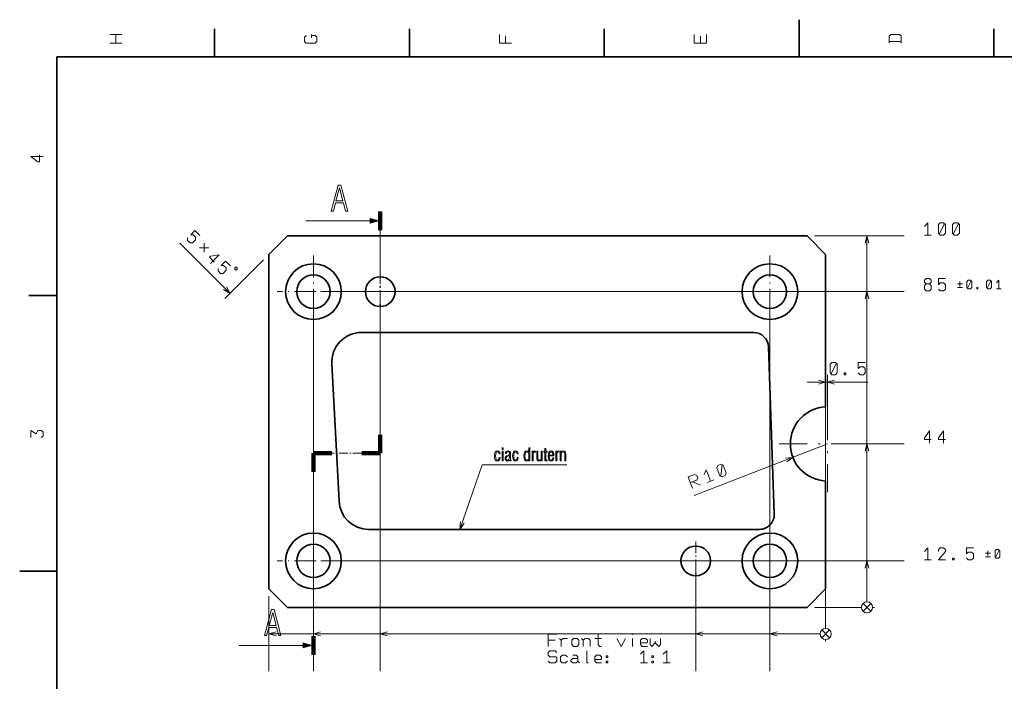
# Model space of a CAD drawing. Extents: x 0 to 420, y 0 to 297.
# Tile 7 of 9: x 0 to 265, y 119 to 297. Entities that reach past the tile are written whole.
import ezdxf

# ---------------------------------------------------------------- set-up
doc = ezdxf.new("R2010")
doc.units = 0
doc.linetypes.add('DASHDOT', pattern=[18.5, 12, -3, 0.5, -3])

msp = doc.modelspace()

# ---------------------------------------------------------------- linework, layer by layer
at = {"color": 7, "lineweight": 35}
for p, q in [((52.5, 287), (52.5, 294.5)), ((105, 287), (105, 294.5)), ((157.5, 287), (157.5, 294.5)), ((210, 287), (210, 297)), ((262.5, 287), (262.5, 294.5)), ((410, 287), (10, 287)), ((10, 287), (10, 10)), ((67.14, 233.78), (72.14, 238.78)), ((212.14, 238.78), (72.14, 238.78)), ((212.14, 238.78), (217.14, 233.78)), ((67.14, 143.78), (67.14, 233.78)), ((217.14, 233.78), (217.14, 192.77)), ((10, 222.7), (2.5, 222.7)), ((197.73, 212.78), (92.09, 212.78)), ((203.29, 163.92), (201.72, 208.92)), ((84.1, 204.36), (86.04, 167.36)), ((217.14, 172.79), (217.14, 143.78)), ((199.3, 159.78), (94.03, 159.78)), ((10, 148.5), (0, 148.5)), ((67.14, 143.78), (72.14, 138.78)), ((217.14, 143.78), (212.14, 138.78)), ((72.14, 138.78), (212.14, 138.78))]:
    msp.add_line(p, q, dxfattribs=at)
at = {"color": 150, "lineweight": 100}
for p, q in [((97.14, 245.35), (97.14, 240.35)), ((97.14, 180.26), (97.14, 185.26)), ((79.14, 180.26), (84.14, 180.26)), ((79.14, 180.26), (79.14, 175.26)), ((97.14, 180.26), (92.14, 180.26)), ((79.14, 126.04), (79.14, 131.04))]:
    msp.add_line(p, q, dxfattribs=at)
at = {"color": 150, "lineweight": 13}
for p, q in [((94.25, 242.85), (77.14, 242.85)), ((76.25, 128.54), (59.14, 128.54))]:
    msp.add_line(p, q, dxfattribs=at)
at = {"color": 150, "linetype": 'DASHDOT', "lineweight": 13}
for p, q in [((97.14, 240.35), (97.14, 185.26)), ((79.14, 175.26), (79.14, 131.04))]:
    msp.add_line(p, q, dxfattribs=at)
at = {"color": 7, "lineweight": 13}
for p, q in [((214.14, 238.78), (238.28, 238.78)), ((228.28, 140.28), (228.28, 238.78)), ((56.68, 223.32), (43.17, 236.83)), ((65.73, 232.36), (55.27, 221.9)), ((81.14, 223.78), (238.28, 223.78)), ((99.14, 223.78), (238.28, 223.78)), ((228.28, 140.28), (228.28, 223.78)), ((228.28, 140.28), (228.28, 223.78)), ((79.14, 221.78), (79.14, 121.63)), ((97.14, 221.78), (97.14, 121.63)), ((202.14, 221.78), (202.14, 121.63)), ((212.14, 199.42), (228.56, 199.42)), ((217.14, 174.79), (217.14, 201.42)), ((217.64, 184.78), (217.64, 201.42)), ((217.14, 190.77), (217.14, 133.13)), ((217.14, 190.77), (217.14, 133.13)), ((217.14, 190.77), (217.14, 133.13)), ((217.14, 190.77), (217.14, 133.13)), ((217.64, 182.78), (181.76, 168.89)), ((219.64, 182.78), (238.28, 182.78)), ((228.28, 140.28), (228.28, 182.78)), ((81.14, 151.28), (238.28, 151.28)), ((228.28, 140.28), (228.28, 151.28)), ((182.14, 149.28), (182.14, 121.63)), ((67.14, 141.78), (67.14, 121.63)), ((217.14, 141.78), (217.14, 133.13)), ((214.14, 138.78), (226.78, 138.78)), ((214.14, 138.78), (226.78, 138.78)), ((214.14, 138.78), (226.78, 138.78)), ((214.14, 138.78), (226.78, 138.78)), ((214.14, 138.78), (226.78, 138.78)), ((229.34, 137.72), (227.22, 139.84)), ((229.34, 139.84), (227.22, 137.72)), ((229.34, 137.72), (227.22, 139.84)), ((229.34, 139.84), (227.22, 137.72)), ((229.34, 137.72), (227.22, 139.84)), ((229.34, 139.84), (227.22, 137.72)), ((229.34, 137.72), (227.22, 139.84)), ((229.34, 139.84), (227.22, 137.72)), ((229.34, 137.72), (227.22, 139.84)), ((229.34, 139.84), (227.22, 137.72)), ((229.78, 138.78), (230.28, 138.78)), ((229.78, 138.78), (230.28, 138.78)), ((229.78, 138.78), (230.28, 138.78)), ((229.78, 138.78), (230.28, 138.78)), ((229.78, 138.78), (230.28, 138.78)), ((218.21, 132.69), (216.08, 130.57)), ((216.08, 132.69), (218.21, 130.57)), ((218.21, 132.69), (216.08, 130.57)), ((216.08, 132.69), (218.21, 130.57)), ((218.21, 132.69), (216.08, 130.57)), ((216.08, 132.69), (218.21, 130.57)), ((218.21, 132.69), (216.08, 130.57)), ((216.08, 132.69), (218.21, 130.57)), ((218.21, 132.69), (216.08, 130.57)), ((216.08, 132.69), (218.21, 130.57)), ((67.14, 131.63), (215.64, 131.63)), ((79.14, 131.63), (215.64, 131.63)), ((97.14, 131.63), (215.64, 131.63)), ((182.14, 131.63), (215.64, 131.63)), ((202.14, 131.63), (215.64, 131.63)), ((217.14, 130.13), (217.14, 129.63)), ((217.14, 130.13), (217.14, 129.63)), ((217.14, 130.13), (217.14, 129.63)), ((217.14, 130.13), (217.14, 129.63)), ((217.14, 130.13), (217.14, 129.63))]:
    msp.add_line(p, q, dxfattribs=at)
at = {"color": 7, "linetype": 'DASHDOT', "lineweight": 13, "ltscale": 0.4875}
for p, q in [((79.14, 233.53), (79.14, 214.03)), ((202.14, 233.53), (202.14, 214.03)), ((88.89, 223.78), (69.39, 223.78)), ((211.89, 223.78), (192.39, 223.78)), ((79.14, 161.03), (79.14, 141.53)), ((202.14, 161.03), (202.14, 141.53)), ((88.89, 151.28), (69.39, 151.28)), ((211.89, 151.28), (192.39, 151.28))]:
    msp.add_line(p, q, dxfattribs=at)
at = {"color": 7, "linetype": 'DASHDOT', "lineweight": 13, "ltscale": 0.26}
for p, q in [((97.14, 228.98), (97.14, 218.58)), ((102.34, 223.78), (91.94, 223.78)), ((182.14, 156.48), (182.14, 146.08)), ((187.34, 151.28), (176.94, 151.28))]:
    msp.add_line(p, q, dxfattribs=at)
at = {"color": 7, "linetype": 'DASHDOT', "lineweight": 13}
for p, q in [((217.64, 195.78), (217.64, 169.78)), ((230.64, 182.78), (204.64, 182.78))]:
    msp.add_line(p, q, dxfattribs=at)
at = {"color": 150, "linetype": 'DASHDOT', "lineweight": 13, "ltscale": 0.2}
msp.add_line((92.14, 180.26), (84.14, 180.26), dxfattribs=at)
at = {"color": 7, "lineweight": 13}
for points in [[(27.53, 293.03), (25.9, 293.03), (24.27, 293.03)], [(25.9, 290.69), (25.9, 293.03)], [(78.63, 292.79), (79.57, 292.79), (80.03, 292.33), (80.03, 291.16), (79.57, 290.69), (77.23, 290.69), (76.77, 291.16), (76.77, 292.33), (77.23, 292.79)], [(78.63, 293.03), (78.63, 292.09)], [(132.53, 290.69), (130.9, 290.69), (129.27, 290.69), (129.27, 293.03)], [(130.9, 292.56), (130.9, 290.69)], [(185.03, 293.03), (185.03, 290.69), (183.4, 290.69), (181.77, 290.69), (181.77, 293.03)], [(183.4, 292.56), (183.4, 290.69)], [(237.53, 290.69), (237.53, 292.56), (237.07, 293.03), (234.73, 293.03), (234.27, 292.56), (234.27, 290.69)], [(27.53, 290.69), (25.9, 290.69), (24.27, 290.69)], [(234.27, 291.16), (235.9, 291.16), (237.53, 291.16)], [(5.35, 260.59), (5.35, 258.73), (4.88, 258.73), (3.02, 260.13), (4.65, 260.13), (6.28, 260.13)], [(243.75, 241.36), (244.68, 242.29), (244.68, 240.66), (244.68, 239.03)], [(247.76, 239.26), (249.16, 242.06)], [(251.54, 239.26), (252.94, 242.06)], [(48.55, 238.9), (47.23, 240.22), (46.07, 239.07), (46.73, 239.07), (47.39, 238.41), (47.39, 237.75), (46.57, 236.92), (45.91, 236.92), (45.25, 237.58), (45.25, 238.24)], [(228.8, 236.85), (228.28, 238.78), (227.77, 236.85)], [(245.62, 239.03), (243.75, 239.03)], [(49.68, 236.86), (49.68, 234.39)], [(48.44, 235.62), (50.92, 235.62)], [(52.43, 231.72), (51.11, 233.04), (51.44, 233.37), (53.75, 233.7), (52.6, 232.54), (51.44, 231.39)], [(56.76, 230.69), (55.44, 232.01), (54.28, 230.86), (54.94, 230.86), (55.6, 230.2), (55.6, 229.54), (54.78, 228.71), (54.12, 228.71), (53.46, 229.37), (53.46, 230.03)], [(245.15, 225.89), (244.22, 225.89), (243.75, 225.43), (243.75, 224.49), (244.22, 224.03), (245.15, 224.03), (245.62, 224.49), (245.62, 225.43), (245.15, 225.89), (245.62, 226.36), (245.62, 226.83), (245.15, 227.29), (244.22, 227.29), (243.75, 226.83), (243.75, 226.36), (244.22, 225.89)], [(245.15, 225.89), (244.22, 225.89), (243.75, 225.43), (243.75, 224.49), (244.22, 224.03), (245.15, 224.03), (245.62, 224.49), (245.62, 225.43), (245.15, 225.89), (245.62, 226.36), (245.62, 226.83), (245.15, 227.29), (244.22, 227.29), (243.75, 226.83), (243.75, 226.36), (244.22, 225.89)], [(249.4, 227.29), (247.53, 227.29), (247.53, 225.66), (248, 226.13), (248.93, 226.13), (249.4, 225.66), (249.4, 224.49), (248.93, 224.03), (248, 224.03), (247.53, 224.49)], [(249.4, 227.29), (247.53, 227.29), (247.53, 225.66), (248, 226.13), (248.93, 226.13), (249.4, 225.66), (249.4, 224.49), (248.93, 224.03), (248, 224.03), (247.53, 224.49)], [(253.98, 225.86), (252.67, 225.86)], [(253.32, 225.21), (253.32, 226.51)], [(255.38, 224.72), (256.36, 226.68)], [(260.67, 224.72), (261.65, 226.68)], [(263.15, 226.19), (263.81, 226.84), (263.81, 225.7), (263.81, 224.55)], [(54.95, 224.32), (56.68, 223.32), (55.68, 225.05)], [(228.8, 221.85), (228.28, 223.78), (227.77, 221.85)], [(228.8, 221.85), (228.28, 223.78), (227.77, 221.85)], [(252.67, 224.88), (253.98, 224.88)], [(264.46, 224.55), (263.15, 224.55)], [(218.62, 201.65), (220.02, 204.45)], [(227.81, 204.68), (225.95, 204.68), (225.95, 203.05), (226.41, 203.52), (227.35, 203.52), (227.81, 203.05), (227.81, 201.88), (227.35, 201.42), (226.41, 201.42), (225.95, 201.88)], [(215.21, 198.9), (217.14, 199.42), (215.21, 199.94)], [(219.58, 199.94), (217.64, 199.42), (219.58, 198.9)], [(3.02, 184.53), (3.02, 186.39), (4.42, 185.46), (4.88, 186.39), (5.82, 186.39), (6.28, 185.93), (6.28, 184.99), (5.82, 184.53)], [(245.62, 183.96), (243.75, 183.96), (243.75, 184.43), (245.15, 186.29), (245.15, 184.66), (245.15, 183.03)], [(249.4, 183.96), (247.53, 183.96), (247.53, 184.43), (248.93, 186.29), (248.93, 184.66), (248.93, 183.03)], [(228.8, 180.85), (228.28, 182.78), (227.77, 180.85)], [(206.7, 177.99), (208.32, 179.17), (206.33, 178.95)], [(118.62, 159.78), (124.64, 177.14), (147.42, 177.14)], [(184.44, 174.57), (184.97, 175.78), (185.56, 174.26), (186.15, 172.73)], [(188.94, 174.06), (189.23, 177.18)], [(181.26, 170.84), (180.67, 172.36), (180.08, 173.89), (181.82, 174.56), (182.42, 174.29), (182.67, 173.64), (182.41, 173.04), (180.67, 172.36)], [(181.32, 172.61), (183.43, 171.68)], [(187.02, 173.07), (185.28, 172.4)], [(118.77, 161.77), (118.62, 159.78), (119.74, 161.43)], [(243.75, 153.86), (244.68, 154.79), (244.68, 153.16), (244.68, 151.53)], [(249.4, 151.53), (247.53, 151.53), (249.4, 153.86), (249.4, 154.33), (248.93, 154.79), (248, 154.79), (247.53, 154.33), (247.53, 153.86)], [(256.96, 154.79), (255.09, 154.79), (255.09, 153.16), (255.56, 153.63), (256.49, 153.63), (256.96, 153.16), (256.96, 151.99), (256.49, 151.53), (255.56, 151.53), (255.09, 151.99)], [(260.88, 152.71), (260.88, 154.01)], [(262.94, 152.22), (263.92, 154.18)], [(228.8, 149.35), (228.28, 151.28), (227.77, 149.35)], [(245.62, 151.53), (243.75, 151.53)], [(261.54, 153.36), (260.23, 153.36)], [(260.23, 152.38), (261.54, 152.38)], [(69.08, 132.15), (67.14, 131.63), (69.08, 131.12)], [(81.08, 132.15), (79.14, 131.63), (81.08, 131.12)], [(99.08, 132.15), (97.14, 131.63), (99.08, 131.12)], [(142.38, 128.28), (142.38, 129.91), (142.38, 131.54), (144.71, 131.54)], [(145.46, 130.38), (145.92, 129.91), (146.39, 130.38), (147.56, 130.38)], [(151.38, 130.38), (151.85, 129.91), (151.85, 128.28)], [(151.85, 129.91), (152.32, 130.38), (153.25, 130.38), (153.72, 129.91), (153.72, 128.28)], [(154.93, 130.38), (156.8, 130.38)], [(155.86, 131.54), (155.86, 128.74), (156.33, 128.28), (156.8, 128.28)], [(160.86, 130.38), (162.02, 128.28), (163.19, 130.38)], [(165.1, 128.28), (165.1, 130.38)], [(169.12, 128.28), (167.72, 128.28), (167.25, 128.74), (167.25, 129.91), (167.72, 130.38), (168.65, 130.38), (169.12, 129.91), (169.12, 129.44), (168.88, 129.21), (167.25, 129.21)], [(169.86, 130.38), (169.86, 128.74), (170.33, 128.28), (171.26, 129.21), (171.26, 129.68)], [(171.26, 129.21), (172.2, 128.28), (172.66, 128.74), (172.66, 130.38)], [(184.08, 132.15), (182.14, 131.63), (184.08, 131.12)], [(204.08, 132.15), (202.14, 131.63), (204.08, 131.12)], [(144.24, 129.91), (142.38, 129.91)], [(145.92, 129.91), (145.92, 128.28)], [(142.38, 124.31), (142.84, 123.84), (144.24, 123.84), (144.71, 124.31), (144.71, 125.24), (144.48, 125.48), (142.84, 125.48), (142.38, 125.94), (142.38, 126.64), (142.84, 127.11), (144.24, 127.11), (144.71, 126.64)], [(147.56, 124.31), (147.09, 123.84), (146.16, 123.84), (145.69, 124.31), (145.69, 125.48), (146.16, 125.94), (147.09, 125.94), (147.56, 125.48)], [(150.4, 124.31), (149.94, 123.84), (149, 123.84), (148.54, 124.31), (148.54, 124.54), (149, 125.01), (150.4, 125.01)], [(149, 125.94), (149.94, 125.94), (150.4, 125.48), (150.4, 124.31), (150.87, 123.84)], [(152.78, 127.11), (152.78, 125.48), (152.78, 123.84), (153.25, 123.84)], [(156.8, 123.84), (155.4, 123.84), (154.93, 124.31), (154.93, 125.48), (155.4, 125.94), (156.33, 125.94), (156.8, 125.48), (156.8, 125.01), (156.56, 124.78), (154.93, 124.78)], [(167.25, 126.18), (168.18, 127.11), (168.18, 125.48), (168.18, 123.84)], [(173.41, 126.18), (174.34, 127.11), (174.34, 125.48), (174.34, 123.84)], [(169.12, 123.84), (167.25, 123.84)], [(175.28, 123.84), (173.41, 123.84)]]:
    msp.add_lwpolyline(points, dxfattribs=at)
at = {"color": 150, "lineweight": 13}
for points in [[(83.96, 245.47), (85.85, 252.47), (86.54, 252.47), (88.4, 245.47), (87.81, 245.47), (87.22, 247.67), (85.11, 247.67), (84.51, 245.47)], [(85.21, 248.21), (87.1, 248.21), (86.16, 251.7)], [(65.96, 131.17), (67.85, 138.17), (68.54, 138.17), (70.4, 131.17), (69.81, 131.17), (69.22, 133.36), (67.11, 133.36), (66.51, 131.17)], [(67.21, 133.9), (69.1, 133.9), (68.16, 137.39)]]:
    msp.add_lwpolyline(points, close=True, dxfattribs=at)
at = {"color": 7, "lineweight": 13}
for points in [[(248.93, 242.29), (248, 242.29), (247.53, 241.83), (247.53, 239.49), (248, 239.03), (248.93, 239.03), (249.4, 239.49), (249.4, 241.83)], [(252.71, 242.29), (251.78, 242.29), (251.31, 241.83), (251.31, 239.49), (251.78, 239.03), (252.71, 239.03), (253.18, 239.49), (253.18, 241.83)], [(57.94, 229.83), (58.11, 229.67), (58.44, 229.67), (58.6, 229.83), (58.6, 230.16), (58.44, 230.33), (58.11, 230.33), (57.94, 230.16)], [(256.2, 226.84), (255.54, 226.84), (255.22, 226.51), (255.22, 224.88), (255.54, 224.55), (256.2, 224.55), (256.52, 224.88), (256.52, 226.51)], [(261.49, 226.84), (260.84, 226.84), (260.51, 226.51), (260.51, 224.88), (260.84, 224.55), (261.49, 224.55), (261.82, 224.88), (261.82, 226.51)], [(258.19, 224.55), (257.86, 224.55), (257.86, 224.88), (258.19, 224.88)], [(219.79, 204.68), (218.85, 204.68), (218.39, 204.22), (218.39, 201.88), (218.85, 201.42), (219.79, 201.42), (220.25, 201.88), (220.25, 204.22)], [(222.63, 201.42), (222.17, 201.42), (222.17, 201.88), (222.63, 201.88)], [(129.45, 179.13), (129.17, 179.13), (129.12, 178.83), (129.03, 178.61), (128.89, 178.47), (128.72, 178.43), (128.5, 178.5), (128.35, 178.71), (128.25, 179.06), (128.21, 179.54), (128.25, 180.02), (128.34, 180.37), (128.5, 180.57), (128.73, 180.65), (128.89, 180.61), (129.02, 180.5), (129.11, 180.33), (129.15, 180.1), (129.42, 180.1), (129.35, 180.43), (129.21, 180.69), (128.99, 180.84), (128.72, 180.9), (128.37, 180.81), (128.12, 180.56), (127.97, 180.13), (127.92, 179.54), (127.97, 178.95), (128.12, 178.52), (128.36, 178.27), (128.7, 178.18), (129, 178.24), (129.22, 178.42), (129.37, 178.72)], [(130.02, 181.31), (130.29, 181.31), (130.29, 181.75), (130.02, 181.75)], [(130.02, 178.25), (130.29, 178.25), (130.29, 180.83), (130.02, 180.83)], [(132.43, 178.24), (132.43, 178.45), (132.4, 178.45), (132.25, 178.51), (132.23, 178.73), (132.23, 180.26), (132.22, 180.5), (132.13, 180.7), (131.92, 180.84), (131.59, 180.89), (131.29, 180.85), (131.06, 180.72), (130.92, 180.51), (130.87, 180.25), (130.87, 180.19), (131.14, 180.19), (131.17, 180.4), (131.25, 180.56), (131.39, 180.64), (131.58, 180.68), (131.75, 180.65), (131.87, 180.58), (131.94, 180.46), (131.96, 180.28), (131.96, 180.07), (131.92, 179.92), (131.82, 179.83), (131.42, 179.69), (131.14, 179.55), (130.94, 179.38), (130.82, 179.17), (130.78, 178.89), (130.82, 178.59), (130.94, 178.37), (131.13, 178.23), (131.39, 178.18), (131.7, 178.25), (131.95, 178.44), (132.07, 178.27), (132.24, 178.22)], [(134.34, 179.13), (134.06, 179.13), (134.02, 178.83), (133.92, 178.61), (133.78, 178.47), (133.61, 178.43), (133.4, 178.5), (133.24, 178.71), (133.14, 179.06), (133.1, 179.54), (133.14, 180.02), (133.24, 180.37), (133.4, 180.57), (133.62, 180.65), (133.78, 180.61), (133.91, 180.5), (134, 180.33), (134.04, 180.1), (134.31, 180.1), (134.25, 180.43), (134.1, 180.69), (133.88, 180.84), (133.61, 180.9), (133.26, 180.81), (133.01, 180.56), (132.86, 180.13), (132.81, 179.54), (132.86, 178.95), (133.01, 178.52), (133.25, 178.27), (133.59, 178.18), (133.89, 178.24), (134.11, 178.42), (134.26, 178.72)], [(137.45, 181.75), (137.18, 181.75), (137.18, 180.59), (136.95, 180.83), (136.64, 180.91), (136.28, 180.82), (136.04, 180.56), (135.89, 180.13), (135.85, 179.54), (135.89, 178.93), (136.03, 178.51), (136.27, 178.26), (136.62, 178.18), (136.93, 178.26), (137.18, 178.52), (137.18, 178.25), (137.45, 178.25)], [(137.18, 179.55), (137.15, 179.05), (137.06, 178.7), (136.9, 178.48), (136.66, 178.42), (136.42, 178.48), (136.26, 178.69), (136.17, 179.04), (136.14, 179.54), (136.17, 180.03), (136.27, 180.38), (136.43, 180.59), (136.66, 180.66), (136.91, 180.59), (137.07, 180.38), (137.15, 180.03)], [(138.06, 178.25), (138.33, 178.25), (138.33, 179.75), (138.35, 180.12), (138.44, 180.38), (138.63, 180.53), (138.95, 180.59), (138.95, 180.87), (138.9, 180.87), (138.56, 180.79), (138.33, 180.55), (138.33, 180.83), (138.06, 180.83)], [(139.59, 180.83), (139.31, 180.83), (139.31, 179), (139.34, 178.64), (139.45, 178.39), (139.64, 178.24), (139.92, 178.19), (140.26, 178.27), (140.55, 178.54), (140.55, 178.25), (140.8, 178.25), (140.8, 180.83), (140.53, 180.83), (140.53, 178.86), (140.48, 178.71), (140.36, 178.57), (139.99, 178.44), (139.77, 178.47), (139.65, 178.6), (139.6, 178.8), (139.59, 179.09)], [(142.08, 178.24), (142.08, 178.45), (141.94, 178.44), (141.82, 178.46), (141.76, 178.52), (141.73, 178.82), (141.73, 180.6), (142.08, 180.6), (142.08, 180.83), (141.73, 180.83), (141.73, 181.56), (141.46, 181.56), (141.46, 180.83), (141.2, 180.83), (141.2, 180.6), (141.46, 180.6), (141.46, 178.87), (141.46, 178.58), (141.51, 178.37), (141.64, 178.25), (141.87, 178.22)], [(143.91, 179.08), (143.63, 179.08), (143.59, 178.79), (143.5, 178.59), (143.35, 178.46), (143.16, 178.43), (142.96, 178.49), (142.81, 178.67), (142.73, 178.98), (142.7, 179.42), (142.7, 179.56), (143.92, 179.56), (143.92, 179.78), (143.87, 180.26), (143.73, 180.61), (143.5, 180.82), (143.19, 180.89), (142.83, 180.81), (142.59, 180.56), (142.44, 180.13), (142.4, 179.54), (142.44, 178.93), (142.58, 178.51), (142.82, 178.26), (143.16, 178.18), (143.46, 178.24), (143.69, 178.41), (143.84, 178.69)], [(142.7, 179.79), (142.7, 179.82), (142.73, 180.18), (142.82, 180.44), (142.97, 180.6), (143.18, 180.65), (143.37, 180.6), (143.51, 180.46), (143.61, 180.23), (143.64, 179.91), (143.64, 179.79)], [(144.45, 178.25), (144.72, 178.25), (144.72, 180.23), (144.76, 180.37), (144.88, 180.5), (145.05, 180.6), (145.26, 180.64), (145.48, 180.6), (145.6, 180.48), (145.64, 180.27), (145.66, 179.99), (145.66, 178.25), (145.93, 178.25), (145.93, 180.24), (145.97, 180.37), (146.09, 180.5), (146.26, 180.6), (146.46, 180.64), (146.69, 180.6), (146.8, 180.47), (146.85, 180.27), (146.86, 179.99), (146.86, 178.25), (147.14, 178.25), (147.14, 180.08), (147.1, 180.44), (147, 180.69), (146.81, 180.85), (146.54, 180.9), (146.18, 180.8), (145.89, 180.53), (145.68, 180.8), (145.33, 180.9), (144.98, 180.81), (144.69, 180.55), (144.69, 180.83), (144.45, 180.83)], [(131.96, 179.63), (131.96, 179.21), (131.92, 178.86), (131.83, 178.62), (131.67, 178.47), (131.45, 178.42), (131.29, 178.45), (131.17, 178.54), (131.07, 178.89), (131.12, 179.14), (131.29, 179.32), (131.57, 179.48)], [(188.93, 177.31), (188.06, 176.98), (187.79, 176.37), (188.64, 174.2), (189.24, 173.93), (190.11, 174.27), (190.38, 174.87), (189.53, 177.05)], [(263.76, 154.34), (263.1, 154.34), (262.78, 154.01), (262.78, 152.38), (263.1, 152.05), (263.76, 152.05), (264.08, 152.38), (264.08, 154.01)], [(251.78, 151.53), (251.31, 151.53), (251.31, 151.99), (251.78, 151.99)], [(150.64, 129.91), (150.64, 128.74), (150.17, 128.28), (149.24, 128.28), (148.77, 128.74), (148.77, 129.91), (149.24, 130.38), (150.17, 130.38)], [(165.1, 131.64), (165.2, 131.54), (165.1, 131.45), (165.01, 131.54)], [(158.48, 125.71), (158.48, 125.24), (158.01, 125.24), (158.01, 125.71)], [(170.8, 125.71), (170.8, 125.24), (170.33, 125.24), (170.33, 125.71)], [(158.48, 124.31), (158.48, 123.84), (158.01, 123.84), (158.01, 124.31)], [(170.8, 124.31), (170.8, 123.84), (170.33, 123.84), (170.33, 124.31)]]:
    msp.add_lwpolyline(points, close=True, dxfattribs=at)
at = {"color": 7, "lineweight": 35}
for centre, radius in [((79.14, 223.78), 7.5), ((202.14, 223.78), 7.5), ((79.14, 223.78), 4.5), ((202.14, 223.78), 4.5), ((97.14, 223.78), 4), ((79.14, 151.28), 7.5), ((202.14, 151.28), 7.5), ((79.14, 151.28), 4.5), ((182.14, 151.28), 4), ((202.14, 151.28), 4.5)]:
    msp.add_circle(centre, radius, dxfattribs=at)
at = {"color": 7, "lineweight": 13}
for centre in [(228.28, 138.78), (228.28, 138.78), (228.28, 138.78), (228.28, 138.78), (228.28, 138.78), (217.14, 131.63), (217.14, 131.63), (217.14, 131.63), (217.14, 131.63), (217.14, 131.63)]:
    msp.add_circle(centre, 1.5, dxfattribs=at)
at = {"color": 7, "lineweight": 35}
for centre, radius, start, end in [((92.09, 204.78), 8, 90, 183), ((197.73, 208.78), 4, 2, 90), ((217.64, 182.78), 10, 92.866, 267.134), ((94.03, 167.78), 8, 183, 270), ((199.3, 163.78), 4, 270, 2)]:
    msp.add_arc(centre, radius, start, end, dxfattribs=at)
at = {"color": 150, "lineweight": 13}
for points in [[(94.25, 242.07), (97.14, 242.85), (94.25, 243.63)], [(76.25, 127.76), (79.14, 128.54), (76.25, 129.32)]]:
    msp.add_solid(points, dxfattribs=at)

doc.saveas('drawing.dxf')
